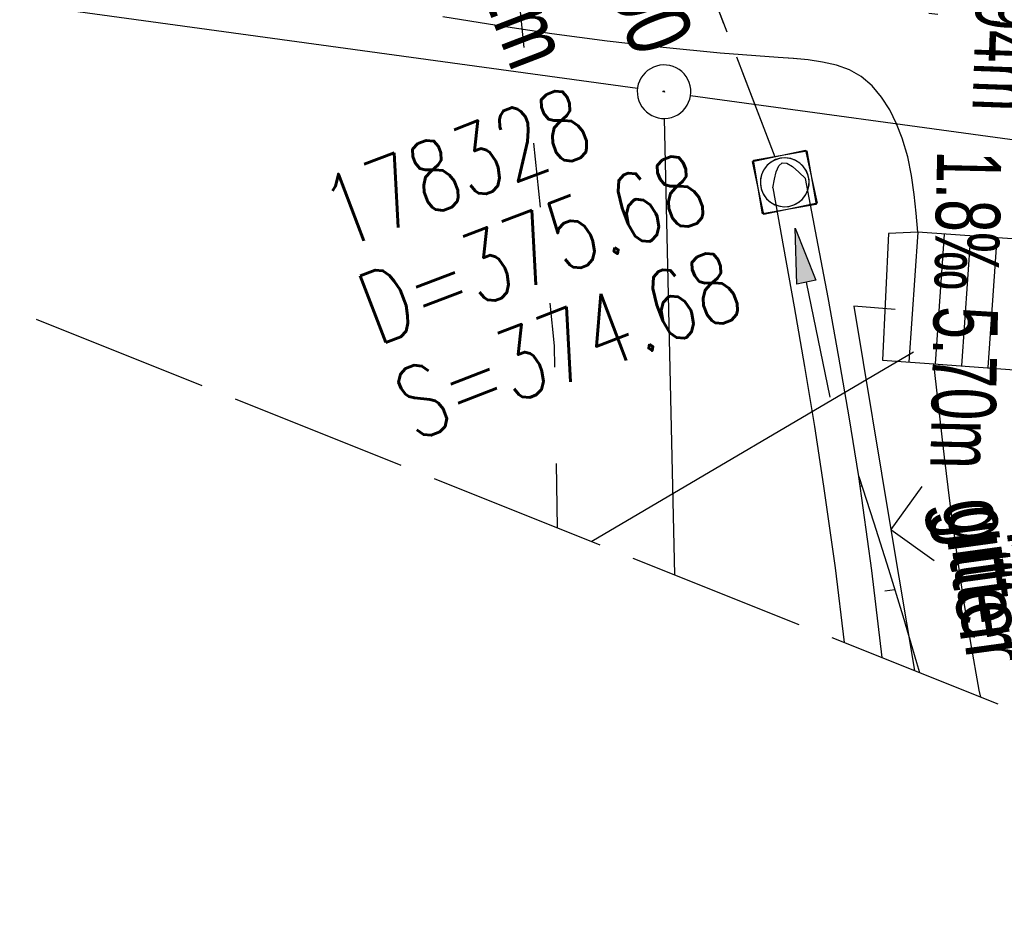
# Model space of a CAD drawing. Extents: x 508366 to 508907, y 448017 to 448810.
# Tile 3 of 47: x 508444 to 508471, y 448076 to 448100. Entities that reach past the tile are written whole.
import ezdxf

# ---------------------------------------------------------------- set-up
doc = ezdxf.new("R2010")
doc.units = 0
doc.header["$LTSCALE"] = 10
doc.header["$MEASUREMENT"] = 0
for name, pattern in [('ACAD_ISO03W100', [30, 12, -18]), ('ACAD_ISO14W100', [25.5, 12, -3, 0.5, -3, 0.5, -3, 0.5, -3]), ('AUSGEZOGEN', [0]), ('LT00', [0]), ('LT12', [0.4, 0.3, -0.1]), ('LT14', [0.6, 0.5, -0.1]), ('STRICHLINIE2', [0.375, 0.25, -0.125])]:
    doc.linetypes.add(name, pattern=pattern)
doc.layers.get('0').update_dxf_attribs({"linetype": 'LT00'})
for name, color, linetype in [('--EK_FBR', 250, 'LT00'), ('--EK_Haltung', 7, 'STRICHLINIE2'), ('--EK_Haltung-Text', 140, 'LT00'), ('--EK_Schacht-Text', 5, 'LT00'), ('--EL_DFK_AB_L', 21, 'LT00'), ('--EL_DFK_AB_P', 7, 'LT00'), ('--EL_Haltung', 182, 'STRICHLINIE2'), ('--EL_Haltung-Text', 182, 'LT00'), ('DFK_AB_L', 21, 'LT00'), ('DFK_AB_P', 7, 'LT00'), ('DFK_KATASTER', 250, 'LT00'), ('DL', 182, 'LT12'), ('PFEIL', 140, 'AUSGEZOGEN'), ('TELEKOM', 210, 'ACAD_ISO14W100'), ('V125_AFBR_BAB', 250, 'LT00'), ('V125_BFBR_BAB', 40, 'LT00'), ('V125_BOESCH', 250, 'LT00'), ('V125_BOSCHUNG', 250, 'LT00'), ('V125_GRABEN', 250, 'LT00'), ('V125_KA_MULD', 182, 'LT00'), ('V125_ZAUN', 40, 'LT00'), ('V126_AFBR_BAB', 250, 'LT00'), ('V126_BFBR_BAB', 40, 'LT00'), ('V126_BOESCH', 250, 'LT00'), ('V126_BOSCHUNG', 250, 'LT00'), ('V126_GRABEN', 250, 'LT00'), ('V126_KA_MULD', 182, 'LT00'), ('V126_ZAUN', 40, 'LT00'), ('WASSERLTG', 130, 'ACAD_ISO03W100')]:
    doc.layers.add(name, color=color, linetype=linetype)
doc.layers.add('-BLATT_125-RAND', color=7, linetype='LT14', plot=False)
doc.styles.add('Beschrift', font='ARIAL.TTF')
doc.styles.add('Haltungsbeschriftung', font='ARIAL.TTF', dxfattribs={"width": 0.75})
doc.styles.add('schachtbeschriftung', font='romans.shx', dxfattribs={"width": 0.75, "height": 2})

# ---------------------------------------------------------------- blocks, each defined once
blk = doc.blocks.new('SYMB0003')
at = {"color": 0, "linetype": 'ByBlock'}
for p, q in [((-0.015712, 0), (0.010166, 0.012015)), ((0, -0.021257), (-0.015712, 0)), ((0.010166, 0.012015), (0, -0.021257))]:
    blk.add_line(p, q, dxfattribs=at)
for points in [[(-0.031395, 0.499013), (-0.093691, 0.491144), (-0.154509, 0.475528), (-0.21289, 0.452414), (-0.267913, 0.422164), (-0.318712, 0.385257), (-0.364484, 0.342274), (-0.404509, 0.293893), (-0.438154, 0.240877), (-0.464888, 0.184062), (-0.484292, 0.124345), (-0.496058, 0.062667), (-0.5, 0)], [(0.5, 0), (0.496057, 0.062667), (0.484292, 0.124345), (0.464888, 0.184062), (0.438153, 0.240877), (0.404509, 0.293893), (0.364484, 0.342274), (0.318712, 0.385257), (0.267913, 0.422164), (0.21289, 0.452414), (0.154509, 0.475528), (0.093691, 0.491144), (0.031395, 0.499013), (-0.031395, 0.499013)], [(-0.5, 0), (-0.496058, -0.062667), (-0.484292, -0.124345), (-0.464888, -0.184062), (-0.438154, -0.240877), (-0.404509, -0.293893), (-0.364485, -0.342274), (-0.318712, -0.385257), (-0.267914, -0.422164), (-0.21289, -0.452414), (-0.154509, -0.475529), (-0.093691, -0.491144), (-0.031395, -0.499014), (0.031395, -0.499014)], [(0.031395, -0.499014), (0.093691, -0.491144), (0.154509, -0.475529), (0.21289, -0.452414), (0.267914, -0.422164), (0.318712, -0.385257), (0.364485, -0.342274), (0.404509, -0.293893), (0.438154, -0.240877), (0.464889, -0.184062), (0.484292, -0.124345), (0.496058, -0.062667), (0.5, 0)]]:
    blk.add_lwpolyline(points, dxfattribs=at)
blk = doc.blocks.new('Pfreil3')
at = {"layer": 'PFEIL'}
blk.add_hatch(color=256, dxfattribs=at).paths.add_polyline_path([(-1.549, 0.273), (-1.549, -0.273), (0, 0)])
for p, q in [((-1.549, 0), (-4.831, 0)), ((-1.549, -0.273), (-1.549, 0.273)), ((-1.549, 0.273), (0, 0)), ((0, 0), (-1.549, -0.273))]:
    blk.add_line(p, q, dxfattribs=at)
blk = doc.blocks.new('SYMB0024')
at = {"color": 0, "linetype": 'ByBlock'}
for p, q in [((-0.5, 0.5), (0, 0)), ((0, 0), (0.5, 0.5))]:
    blk.add_line(p, q, dxfattribs=at)
blk = doc.blocks.new('SYMB1210')
at = {"color": 0, "linetype": 'ByBlock'}
blk.add_line((0.018815, -0.179014), (0.055623, -0.17119), dxfattribs=at)
for points in [[(-0.2, -0.2), (-0.2, 0.2), (0.2, 0.2), (0.2, -0.2), (-0.2, -0.2)], [(0.018815, 0.179014), (-0.018815, 0.179014), (-0.055623, 0.17119), (-0.09, 0.155885), (-0.120444, 0.133766), (-0.145623, 0.105801), (-0.164438, 0.073213), (-0.176067, 0.037424), (-0.18, 0)], [(0.18, 0), (0.176067, 0.037424), (0.164438, 0.073213), (0.145623, 0.105801), (0.120444, 0.133766), (0.09, 0.155885), (0.055623, 0.17119), (0.018815, 0.179014)], [(-0.18, 0), (-0.176067, -0.037424), (-0.164438, -0.073213), (-0.145623, -0.105801), (-0.120444, -0.133766), (-0.09, -0.155885), (-0.055623, -0.17119), (-0.018815, -0.179014), (0.018815, -0.179014)], [(0.055623, -0.17119), (0.09, -0.155885), (0.120444, -0.133766), (0.145623, -0.105801), (0.164438, -0.073213), (0.176067, -0.037424), (0.18, 0)]]:
    blk.add_lwpolyline(points, dxfattribs=at)

msp = doc.modelspace()

# ---------------------------------------------------------------- linework, layer by layer
at = {"layer": '--EK_FBR'}
for p, q in [((508468.776, 448094.447), (508468.521, 448090.81)), ((508469.512, 448094.396), (508469.258, 448090.759)), ((508470.249, 448094.344), (508469.994, 448090.707)), ((508470.985, 448094.293), (508470.731, 448090.656))]:
    msp.add_line(p, q, dxfattribs=at)
for points in [[(508468.776, 448094.447), (508468.732, 448094.976), (508468.677, 448095.504), (508468.601, 448096.032), (508468.491, 448096.558), (508468.336, 448097.083), (508468.18, 448097.486), (508467.989, 448097.873), (508467.761, 448098.232), (508467.495, 448098.548), (508467.189, 448098.806), (508466.858, 448098.992), (508466.497, 448099.123), (508466.11, 448099.212), (508465.705, 448099.27), (508465.289, 448099.307), (508464.869, 448099.336), (508463.245, 448099.46), (508461.648, 448099.616), (508460.075, 448099.799), (508458.524, 448100.006), (508456.991, 448100.234), (508455.473, 448100.479)], [(508475.503, 448093.969), (508468.776, 448094.447), (508467.955, 448094.411), (508467.785, 448090.862), (508469.226, 448090.761), (508473.735, 448090.42), (508474.174, 448090.343), (508475.275, 448090.413), (508475.503, 448093.969)], [(508470.535, 448081.428), (508470.497, 448081.623), (508470.255, 448082.95), (508470.044, 448084.246), (508469.855, 448085.545), (508469.683, 448086.847), (508469.523, 448088.15), (508469.372, 448089.455), (508469.226, 448090.761)], [(508470.535, 448081.428), (508470.497, 448081.623), (508470.255, 448082.95), (508470.044, 448084.246), (508469.855, 448085.545), (508469.683, 448086.847), (508469.523, 448088.15), (508469.372, 448089.455), (508469.226, 448090.761)]]:
    msp.add_lwpolyline(points, dxfattribs=at)
at = {"layer": '--EK_Haltung'}
msp.add_line((508464.78, 448096.545), (508458.87, 448111.954), dxfattribs=at)
at = {"layer": '--EK_Schacht-Text', "flags": 128}
msp.add_lwpolyline([(508468.654, 448091.088), (508459.647, 448085.783)], dxfattribs=at)
at = {"layer": '--EL_DFK_AB_L'}
for p, q in [((508462.414, 448098.278), (508472.597, 448096.881)), ((508461.973, 448084.853), (508461.687, 448097.631))]:
    msp.add_line(p, q, dxfattribs=at)
at = {"layer": '--EL_Haltung'}
msp.add_line((508464.78, 448096.545), (508458.87, 448111.954), dxfattribs=at)
at = {"layer": '-BLATT_125-RAND'}
msp.add_lwpolyline([(508640.927, 448810.276), (508366.096, 448123.204), (508632.568, 448016.614), (508907.399, 448703.686), (508640.927, 448810.276)], dxfattribs=at)
at = {"layer": 'DFK_AB_L'}
for p, q in [((508462.414, 448098.278), (508472.597, 448096.881)), ((508461.973, 448084.853), (508461.687, 448097.631))]:
    msp.add_line(p, q, dxfattribs=at)
at = {"layer": 'DFK_KATASTER'}
msp.add_line((508420.634, 448104.006), (508460.928, 448098.481), dxfattribs=at)
at = {"layer": 'DL'}
msp.add_line((508464.78, 448096.545), (508458.87, 448111.954), dxfattribs=at)
at = {"layer": 'TELEKOM', "ltscale": 0.05, "flags": 128}
msp.add_lwpolyline([(508373.926, 448142.779), (508384.195, 448129.846), (508393.58, 448118.477), (508401.63, 448113.994), (508405.887, 448112.13), (508414.729, 448109.229), (508418.293, 448108.174), (508427, 448106.855), (508463.473, 448101.255), (508493.23, 448097.67), (508537.398, 448092.796), (508551.327, 448092.584), (508582.984, 448088.578), (508614.39, 448087.878), (508624.185, 448087.124), (508655.829, 448085.243), (508659.365, 448083.606)], dxfattribs=at)
at = {"layer": 'V125_AFBR_BAB'}
for points in [[(508468.776, 448094.447), (508468.732, 448094.976), (508468.677, 448095.504), (508468.601, 448096.032), (508468.491, 448096.558), (508468.336, 448097.083), (508468.18, 448097.486), (508467.989, 448097.873), (508467.761, 448098.232), (508467.495, 448098.548), (508467.189, 448098.806), (508466.858, 448098.992), (508466.497, 448099.123), (508466.11, 448099.212), (508465.705, 448099.27), (508465.289, 448099.307), (508464.869, 448099.336), (508463.245, 448099.46), (508461.648, 448099.616), (508460.075, 448099.799), (508458.524, 448100.006), (508456.991, 448100.234), (508455.473, 448100.479)], [(508470.535, 448081.428), (508470.497, 448081.623), (508470.255, 448082.95), (508470.044, 448084.246), (508469.855, 448085.545), (508469.683, 448086.847), (508469.523, 448088.15), (508469.372, 448089.455), (508469.226, 448090.761)]]:
    msp.add_lwpolyline(points, dxfattribs=at)
at = {"layer": 'V125_BFBR_BAB'}
for p, q in [((508468.776, 448094.447), (508468.521, 448090.81)), ((508469.512, 448094.396), (508469.258, 448090.759)), ((508470.249, 448094.344), (508469.994, 448090.707)), ((508470.985, 448094.293), (508470.731, 448090.656))]:
    msp.add_line(p, q, dxfattribs=at)
msp.add_lwpolyline([(508475.503, 448093.969), (508468.776, 448094.447), (508467.955, 448094.411), (508467.785, 448090.862), (508469.226, 448090.761), (508473.735, 448090.42), (508474.174, 448090.343), (508475.275, 448090.413), (508475.503, 448093.969)], dxfattribs=at)
at = {"layer": 'V125_BOESCH'}
msp.add_lwpolyline([(508467.119, 448087.601), (508467.539, 448086.305), (508467.953, 448085.007), (508468.356, 448083.705), (508468.742, 448082.398), (508468.818, 448082.115)], dxfattribs=at)
at = {"layer": 'V125_BOSCHUNG'}
for p, q in [((508467.159, 448087.334), (508467.204, 448087.341)), ((508467.847, 448084.403), (508468.131, 448084.437))]:
    msp.add_line(p, q, dxfattribs=at)
at = {"layer": 'V125_GRABEN'}
for points in [[(508464.716, 448095.691), (508464.76, 448095.93), (508464.813, 448096.142), (508464.881, 448096.305), (508464.975, 448096.391), (508465.107, 448096.381), (508465.267, 448096.284), (508465.445, 448096.131), (508465.633, 448095.948)], [(508467.774, 448082.532), (508467.488, 448084.977), (508467.119, 448087.601), (508466.852, 448089.276), (508466.564, 448090.947), (508466.262, 448092.616), (508465.95, 448094.282), (508465.633, 448095.948)], [(508464.716, 448095.691), (508465.017, 448094.023), (508465.314, 448092.353), (508465.602, 448090.682), (508465.878, 448089.008), (508466.138, 448087.332), (508466.459, 448085.049), (508466.716, 448082.956)]]:
    msp.add_lwpolyline(points, dxfattribs=at)
at = {"layer": 'V125_ZAUN'}
msp.add_line((508468.024, 448086.119), (508468.68, 448082.17), dxfattribs=at)
msp.add_lwpolyline([(508468.142, 448092.278), (508466.986, 448092.373), (508468.024, 448086.119)], dxfattribs=at)
at = {"layer": 'V126_AFBR_BAB'}
for points in [[(508468.776, 448094.447), (508468.732, 448094.976), (508468.677, 448095.504), (508468.601, 448096.032), (508468.491, 448096.558), (508468.336, 448097.083), (508468.18, 448097.486), (508467.989, 448097.873), (508467.761, 448098.232), (508467.495, 448098.548), (508467.189, 448098.807), (508466.858, 448098.992), (508466.497, 448099.123), (508466.11, 448099.212), (508465.705, 448099.27), (508465.29, 448099.307), (508464.869, 448099.336), (508463.245, 448099.46), (508461.648, 448099.616), (508460.075, 448099.799), (508458.524, 448100.006), (508456.991, 448100.234), (508455.473, 448100.479)], [(508470.535, 448081.428), (508470.497, 448081.623), (508470.255, 448082.95), (508470.044, 448084.246), (508469.855, 448085.545), (508469.683, 448086.847), (508469.523, 448088.15), (508469.372, 448089.455), (508469.226, 448090.761)]]:
    msp.add_lwpolyline(points, dxfattribs=at)
at = {"layer": 'V126_BFBR_BAB'}
for p, q in [((508468.776, 448094.447), (508468.521, 448090.81)), ((508469.512, 448094.396), (508469.258, 448090.759)), ((508470.249, 448094.344), (508469.994, 448090.707)), ((508470.985, 448094.293), (508470.731, 448090.656))]:
    msp.add_line(p, q, dxfattribs=at)
msp.add_lwpolyline([(508475.503, 448093.969), (508468.776, 448094.447), (508467.955, 448094.411), (508467.785, 448090.862), (508469.226, 448090.761), (508473.735, 448090.42), (508474.174, 448090.343), (508475.276, 448090.413), (508475.503, 448093.969)], dxfattribs=at)
at = {"layer": 'V126_BOESCH'}
msp.add_lwpolyline([(508467.119, 448087.601), (508467.539, 448086.305), (508467.953, 448085.007), (508468.356, 448083.705), (508468.742, 448082.398), (508468.819, 448082.115)], dxfattribs=at)
at = {"layer": 'V126_BOSCHUNG'}
for p, q in [((508467.159, 448087.334), (508467.204, 448087.341)), ((508467.848, 448084.403), (508468.131, 448084.437))]:
    msp.add_line(p, q, dxfattribs=at)
at = {"layer": 'V126_GRABEN'}
for points in [[(508464.716, 448095.692), (508464.76, 448095.93), (508464.813, 448096.142), (508464.881, 448096.305), (508464.975, 448096.391), (508465.107, 448096.381), (508465.267, 448096.284), (508465.445, 448096.131), (508465.633, 448095.948)], [(508467.775, 448082.532), (508467.488, 448084.977), (508467.119, 448087.601), (508466.852, 448089.276), (508466.565, 448090.947), (508466.262, 448092.616), (508465.95, 448094.282), (508465.633, 448095.948)], [(508464.716, 448095.692), (508465.017, 448094.023), (508465.314, 448092.353), (508465.602, 448090.682), (508465.879, 448089.008), (508466.139, 448087.332), (508466.459, 448085.049), (508466.716, 448082.956)]]:
    msp.add_lwpolyline(points, dxfattribs=at)
at = {"layer": 'V126_ZAUN'}
msp.add_line((508468.024, 448086.119), (508468.68, 448082.17), dxfattribs=at)
msp.add_lwpolyline([(508468.142, 448092.278), (508466.986, 448092.373), (508468.024, 448086.119)], dxfattribs=at)
at = {"layer": 'WASSERLTG', "ltscale": 0.015, "flags": 128}
msp.add_lwpolyline([(508458.685, 448086.168), (508458.606, 448091.265), (508457.64, 448100.708), (508457.185, 448101.688), (508456.22, 448102.173), (508410.481, 448111.201), (508399.91, 448116.043), (508394.247, 448120.667), (508392.227, 448122.786), (508375.579, 448146.044), (508375.337, 448146.307)], dxfattribs=at)

# ---------------------------------------------------------------- block references
at = {"layer": '--EL_DFK_AB_P', "xscale": 1.500000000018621, "yscale": 1.5, "zscale": 1.5, "rotation": 264.7377099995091}
msp.add_blockref('SYMB0003', (508461.67, 448098.381), dxfattribs=at)
at = {"layer": 'DFK_AB_P', "xscale": 1.500000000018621, "yscale": 1.5, "zscale": 1.5, "rotation": 264.7377099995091}
msp.add_blockref('SYMB0003', (508461.67, 448098.381), dxfattribs=at)
at = {"layer": 'PFEIL', "rotation": 101.5800920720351}
msp.add_blockref('Pfreil3', (508465.34, 448094.562), dxfattribs=at)
at = {"layer": 'V125_KA_MULD', "xscale": 3.799999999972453, "yscale": 3.799999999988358, "zscale": 3.8, "rotation": 282.2249958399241}
msp.add_blockref('SYMB1210', (508465.049, 448095.843), dxfattribs=at)
at = {"layer": 'V125_ZAUN', "xscale": 2.099999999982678, "yscale": 2.099999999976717, "zscale": 2.1, "rotation": 279.4260499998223}
msp.add_blockref('SYMB0024', (508468.024, 448086.119), dxfattribs=at)
at = {"layer": 'V126_KA_MULD', "xscale": 3.799999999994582, "yscale": 3.799999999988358, "zscale": 3.8, "rotation": 279.7986893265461}
msp.add_blockref('SYMB1210', (508465.049, 448095.844), dxfattribs=at)
at = {"layer": 'V126_ZAUN', "xscale": 2.099999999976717, "yscale": 2.099999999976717, "zscale": 2.1, "rotation": 279.426589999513}
msp.add_blockref('SYMB0024', (508468.024, 448086.119), dxfattribs=at)

# ---------------------------------------------------------------- texts
at = {"layer": '--EK_Haltung-Text', "style": 'Haltungsbeschriftung'}
for s, rotation, width, p in [('8.9‰ 18.01m', -69.0179, 0.75, (508453.376, 448109.463)), ('2.5‰ 7.94m', -92.0642, 0.65, (508470.622, 448106.756)), ('1.8‰ 5.70m', -91.2514, 0.65, (508469.319, 448096.741))]:
    msp.add_text(s, height=1.8, rotation=rotation, dxfattribs=dict(at, width=width)).set_placement(p)
at = {"layer": '--EK_Schacht-Text', "style": 'schachtbeschriftung', "width": 0.75}
for s, p in [('178328', (508452.608, 448093.954)), ('D=375.68', (508453.64, 448091.265)), ('S=374.68', (508454.671, 448088.576))]:
    msp.add_text(s, height=2, rotation=20.9822, dxfattribs=at).set_placement(p)
at = {"layer": '--EL_Haltung-Text', "style": 'Haltungsbeschriftung', "width": 0.75}
msp.add_text('StBR DN 300', height=1.8, rotation=-69.0179, dxfattribs=at).set_placement((508456.809, 448109.849))
at = {"layer": 'V125_BFBR_BAB', "insert": (508469.197, 448084.754), "char_height": 1.8, "attachment_point": 7, "rotation": 277.7932, "line_spacing_factor": 0.8, "style": 'Beschrift'}
msp.add_mtext('\\pi-4.8318;{\\W0.75;Wildschutz-\\P\\pi-2.0789;gitter}', dxfattribs=at)
at = {"layer": 'V126_BFBR_BAB', "insert": (508469.337, 448084.427), "char_height": 1.8, "attachment_point": 7, "rotation": 277.7932, "line_spacing_factor": 0.8, "style": 'Beschrift'}
msp.add_mtext('\\pi-5.1539;{\\W0.8;Wildschutz-\\P\\pi-2.2175;gitter}', dxfattribs=at)

doc.saveas('drawing.dxf')
